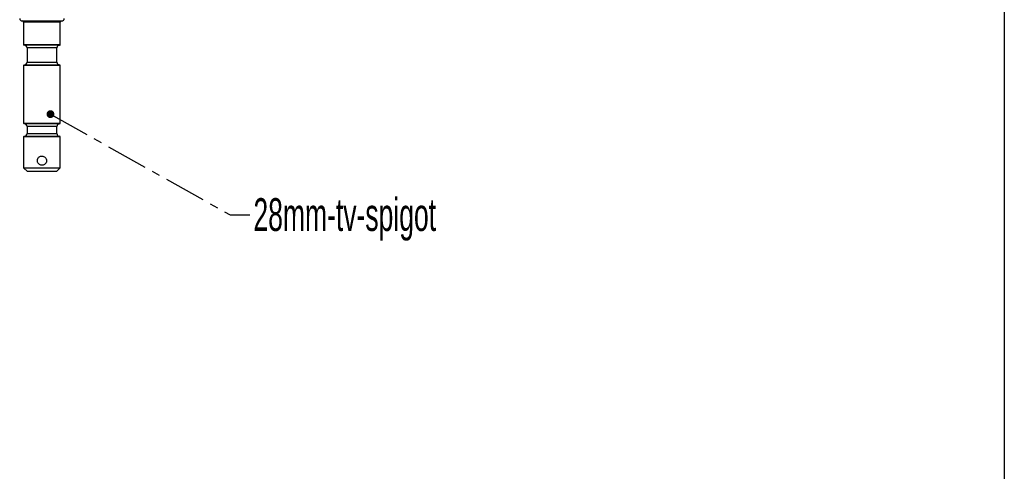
# Model space of a CAD drawing. Header units: millimetres. Extents: x 9 to 583, y 10 to 410.
# Tile 98 of 122: x 433 to 583, y 210 to 279. Entities that reach past the tile are written whole.
import ezdxf

# ---------------------------------------------------------------- set-up
doc = ezdxf.new("R2010")
doc.units = ezdxf.units.MM
doc.linetypes.add('CENTER', pattern=[10.16, 6.35, -1.27, 1.27, -1.27])
doc.layers.add('DEFAULT_1', color=116, linetype='CENTER')
doc.layers.add('SLD-0', color=179, linetype='Continuous')
doc.styles.add('SLDTEXTSTYLE0', font='TXT', dxfattribs={"width": 0.605})
doc.dimstyles.new('SLDDIMSTYLE3', dxfattribs={"dimtxt": 0.18, "dimasz": 1.2, "dimexe": 0, "dimexo": 0.0625, "dimgap": 0, "dimtad": 0, "dimtih": 1, "dimtoh": 1, "dimdec": 0, "dimrnd": 1e-09, "dimzin": 0, "dimdsep": 46, "dimtxsty": 'Standard', "dimblk1": 'DOT', "dimblk2": 'DOT', "dimsah": 1, "dimcen": 0.09, "dimadec": 0, "dimazin": 0, "dimtfac": 1.2, "dimtdec": 0, "dimtofl": 0, "dimtmove": 0, "dimatfit": 3, "dimldrblk": 'DOT', "dimfxl": 0, "dimfrac": 2, "dimtolj": 1, "dimtzin": 0, "dimarcsym": 0})

# ---------------------------------------------------------------- blocks, each defined once
blk = doc.blocks.new('_Dot')
at = {"color": 0, "linetype": 'ByBlock', "lineweight": -2}
blk.add_line((-0.5, 0), (-1, 0), dxfattribs=at)
at = {"color": 0, "linetype": 'ByBlock', "const_width": 0.5}
blk.add_lwpolyline([(-0.25, 0, 1), (0.25, 0, 1)], format="xyb", close=True, dxfattribs=at)

msp = doc.modelspace()

# ---------------------------------------------------------------- linework, layer by layer
at = {"color": 7, "linetype": 'Continuous', "lineweight": 25}
for p, q in [((433.0629, 278.7131), (439.0629, 278.7131)), ((433.2629, 278.5131), (433.2629, 275.1131)), ((438.8629, 275.1131), (438.8629, 278.5131)), ((438.7629, 275.0131), (433.3629, 275.0131)), ((433.7879, 274.6131), (433.7879, 272.4131)), ((438.3379, 272.4131), (438.3379, 274.6131)), ((433.3629, 272.0131), (438.7629, 272.0131)), ((433.2629, 271.9131), (433.2629, 263.1131)), ((438.8629, 263.1131), (438.8629, 271.9131)), ((438.7629, 263.0131), (433.3629, 263.0131)), ((433.7879, 262.6131), (433.7879, 261.5131)), ((438.3379, 261.5131), (438.3379, 262.6131)), ((433.2629, 261.0131), (433.2629, 256.3131)), ((433.3629, 261.1131), (438.7629, 261.1131)), ((438.8629, 256.3131), (438.8629, 261.0131)), ((433.2629, 256.3131), (433.8629, 255.7131)), ((433.2629, 256.3131), (438.8629, 256.3131)), ((438.2629, 255.7131), (433.8629, 255.7131)), ((438.2629, 255.7131), (438.8629, 256.3131))]:
    msp.add_line(p, q, dxfattribs=at)
at = {"color": 8, "linetype": 'Continuous', "lineweight": 25}
for p, q in [((438.8629, 278.5131), (433.2629, 278.5131)), ((433.2629, 275.1131), (438.8629, 275.1131)), ((438.3379, 274.6131), (433.7879, 274.6131)), ((433.7879, 272.4131), (438.3379, 272.4131)), ((438.8629, 271.9131), (433.2629, 271.9131)), ((433.2629, 263.1131), (438.8629, 263.1131)), ((438.3379, 262.6131), (433.7879, 262.6131)), ((433.7879, 261.5131), (438.3379, 261.5131)), ((438.8629, 261.0131), (433.2629, 261.0131))]:
    msp.add_line(p, q, dxfattribs=at)
at = {"color": 7, "linetype": 'Continuous', "lineweight": 25}
for centre, radius, start, end in [((433.0629, 279.1131), 0.4, 180, 270), ((433.0629, 278.5131), 0.2, 0, 90), ((439.0629, 278.5131), 0.2, 90, 180), ((439.0629, 279.1131), 0.4, 270, 0), ((433.3629, 275.1131), 0.1, 180, 270), ((433.3879, 274.6131), 0.4, 0, 90), ((438.7379, 274.6131), 0.4, 90, 180), ((438.7629, 275.1131), 0.1, 270, 0), ((433.3629, 271.9131), 0.1, 90, 180), ((433.3879, 272.4131), 0.4, 270, 0), ((438.7379, 272.4131), 0.4, 180, 270), ((438.7629, 271.9131), 0.1, 0, 90), ((433.3629, 263.1131), 0.1, 180, 270), ((433.3879, 262.6131), 0.4, 0, 90), ((438.7379, 262.6131), 0.4, 90, 180), ((438.7629, 263.1131), 0.1, 270, 0), ((433.3879, 261.5131), 0.4, 270, 0), ((438.7379, 261.5131), 0.4, 180, 270), ((433.3629, 261.0131), 0.1, 90, 180), ((438.7629, 261.0131), 0.1, 0, 90)]:
    msp.add_arc(centre, radius, start, end, dxfattribs=at)
msp.add_open_spline([(435.3629, 257.3931), (435.3703, 257.3158), (435.3853, 257.1612), (435.5018, 256.9545), (435.6752, 256.794), (435.8956, 256.6995), (436.1332, 256.6836), (436.3598, 256.7453), (436.5542, 256.8764), (436.6971, 257.0662), (436.7694, 257.2946), (436.7621, 257.5317), (436.6794, 257.7506), (436.53, 257.932), (436.3262, 258.0563), (436.092, 258.1057), (435.8579, 258.0757), (435.6475, 257.9726), (435.4817, 257.8056), (435.38, 257.6024), (435.3682, 257.4579), (435.3629, 257.3931)], degree=3, knots=[0, 0, 0, 0, 0.052537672, 0.105034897, 0.158574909, 0.212846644, 0.266010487, 0.318004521, 0.370480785, 0.424374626, 0.478512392, 0.531216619, 0.583072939, 0.635955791, 0.690152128, 0.743935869, 0.79626853, 0.848332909, 0.901652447, 0.955939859, 1, 1, 1, 1], dxfattribs=at)
at = {"layer": 'SLD-0', "color": 179, "linetype": 'Continuous'}
msp.add_line((582.9361, 409.9562), (582.9361, 9.9562), dxfattribs=at)

# ---------------------------------------------------------------- texts
at = {"layer": 'DEFAULT_1', "insert": (468.3375, 251.6542), "char_height": 5, "attachment_point": 1, "style": 'SLDTEXTSTYLE0'}
msp.add_mtext('28mm-tv-spigot', dxfattribs=at)

# ---------------------------------------------------------------- leaders
at = {"layer": 'DEFAULT_1'}
msp.add_leader([(437.3577, 264.4864), (464.7716, 249.1049), (467.7716, 249.1049)], dimstyle='SLDDIMSTYLE3', dxfattribs=at)

doc.saveas('drawing.dxf')
